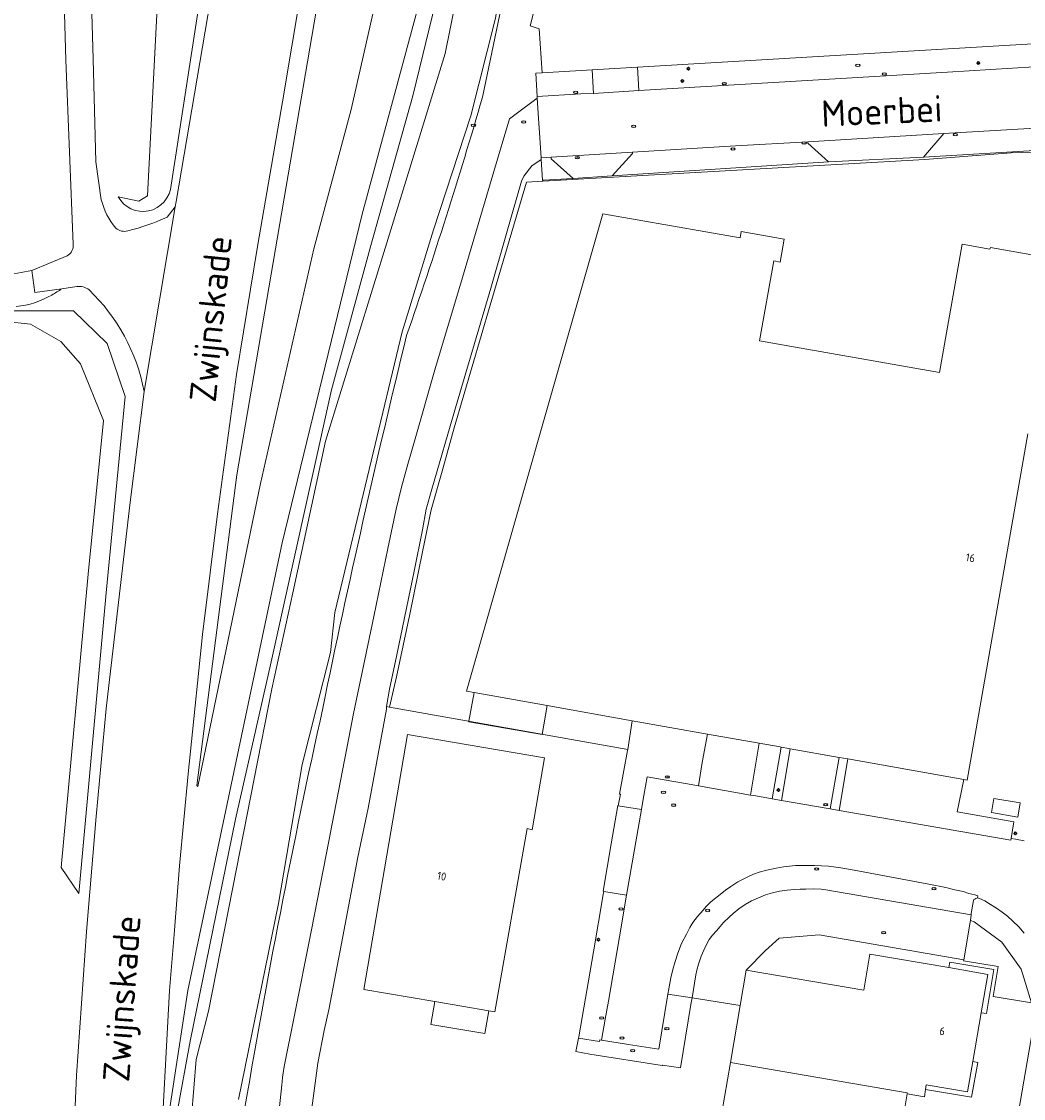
# Model space of a CAD drawing. Header units: metres. Extents: x 92650 to 117222, y 425801 to 461092.
# Tile 49 of 146: x 114826 to 114940, y 426673 to 426795. Entities that reach past the tile are written whole.
import ezdxf
from ezdxf.enums import TextEntityAlignment as Align

# ---------------------------------------------------------------- set-up
doc = ezdxf.new("R2010")
doc.units = ezdxf.units.M
doc.layers.get('0').update_dxf_attribs({"color": 253, "linetype": 'CONTINUOUS', "lineweight": 15})
for name, color, linetype, lineweight in [('B-WE-GR-GROENVOORZIENING-GV', 253, 'CONTINUOUS', 15), ('B-WE-GW-TALUD_KRUIN-G', 253, 'CONTINUOUS', 15), ('B-WE-IE-MEUBILAIR-S', 253, 'CONTINUOUS', 15), ('B-WE-OG-BEBOUWING-GV', 253, 'CONTINUOUS', 15), ('B-WE-OG-BEBOUWING-T18', 253, 'CONTINUOUS', 15), ('B-WE-OG-BEBOUWING_LUIFEL-GV', 253, 'CONTINUOUS', 15), ('B-WE-OG-BEBOUWING_OVERBOUWING-GV', 253, 'CONTINUOUS', 15), ('B-WE-OG-TERREIN_BEGROEID-GV', 253, 'CONTINUOUS', 15), ('B-WE-OG-TERREIN_ERF-GV', 253, 'CONTINUOUS', 15), ('B-WE-OG-TERREIN_OEVER-GV', 253, 'CONTINUOUS', 15), ('B-WE-OG-TOPOGRAFIE-T18', 7, 'CONTINUOUS', 15), ('B-WE-OG-WATER_SLOOT-GV', 253, 'CONTINUOUS', 15), ('B-WE-OG-WEG-GV', 253, 'CONTINUOUS', 15), ('B-WE-VH-GESLOTENVERHARDING-GV', 253, 'CONTINUOUS', 15), ('B-WE-VH-GESLOTENVERHARDING_ASFALT-GV', 253, 'CONTINUOUS', 15), ('B-WE-VH-HALFVERHARDING_GRASBETONSTEEN-GV', 253, 'CONTINUOUS', 15), ('B-WE-VH-HALFVERHARDING_GRIND-GV', 253, 'CONTINUOUS', 15), ('B-WE-VH-OPENVERHARDING_BETONSTRAATSTEEN-GV', 253, 'CONTINUOUS', 15)]:
    doc.layers.add(name, color=color, linetype=linetype, lineweight=lineweight)
doc.styles.add('NLCS-ISO', font='NLCS-ISO.ttf')
doc.styles.add('NLCS-ISO-M200-T18', font='NLCS-ISO.ttf', dxfattribs={"height": 0.36})

# ---------------------------------------------------------------- blocks, each defined once
blk = doc.blocks.new('SIE-MEUBILAIR_PUT_RIOOLPUT-SO')
blk.add_ellipse((0, 0), major_axis=(1.25, 0), ratio=0.54)
at = {"style": 'NLCS-ISO'}
blk.add_text('ri', height=0.75, dxfattribs=at).set_placement((-0.04, 0.07), align=Align.MIDDLE_CENTER)
blk = doc.blocks.new('SIE-MEUBILAIR_PUT_KOLK-SO')
blk.add_ellipse((0, 0), major_axis=(1.25, 0), ratio=0.54)
at = {"style": 'NLCS-ISO'}
blk.add_text('klk', height=0.75, dxfattribs=at).set_placement((0.03, 0), align=Align.MIDDLE_CENTER)
blk = doc.blocks.new('SIE-MEUBILAIR_PAAL_LICHTMAST-SO')
for points in [[(-0.62, 0), (-1, 0)], [(-0.71, 0.71), (-0.44, 0.44)], [(0, 1), (0, 0.62)], [(0.44, 0.44), (0.71, 0.71)], [(1, 0), (0.62, 0)], [(-0.71, -0.71), (-0.44, -0.44)], [(0, -0.62), (0, -1)], [(0.44, -0.44), (0.71, -0.71)]]:
    blk.add_lwpolyline(points)
blk.add_circle((0, 0), 0.5)
blk = doc.blocks.new('SIE-MEUBILAIR_PUT_BRANDKRAAN-SO')
blk.add_ellipse((0, 0), major_axis=(1.25, 0), ratio=0.54)
at = {"style": 'NLCS-ISO'}
blk.add_text('bk', height=0.75, dxfattribs=at).set_placement((0.03, 0), align=Align.MIDDLE_CENTER)
blk = doc.blocks.new('SIE-MEUBILAIR_PUT_GASPUT-SO')
blk.add_ellipse((0, 0), major_axis=(1.25, 0), ratio=0.54)
at = {"style": 'NLCS-ISO'}
blk.add_text('gas ', height=0.75, dxfattribs=at).set_placement((0.53, 0.16), align=Align.MIDDLE_CENTER)

msp = doc.modelspace()

# ---------------------------------------------------------------- linework, layer by layer
at = {"layer": 'B-WE-GR-GROENVOORZIENING-GV', "transparency": 33554687, "flags": 128}
for points in [[(114942.359, 426780.738), (114928.495, 426779.926), (114917.704, 426779.38), (114893.13, 426777.798), (114893.117, 426777.797), (114888.697, 426777.494), (114888.669, 426777.492), (114885.319, 426777.289), (114885.224, 426777.286)], [(114885.237, 426777.172), (114928.644, 426779.653), (114938.42, 426780.385), (114943.269, 426780.556), (114945.715, 426780.25), (114946.008, 426780.004), (114946.418, 426779.967), (114945.43, 426774.502), (114946.126, 426774.23), (114946.814, 426773.926), (114948.034, 426773.052), (114948.541, 426772.583), (114949.145, 426771.82), (114949.651, 426771.06), (114950.101, 426770.089), (114950.329, 426769.202), (114950.506, 426768.065), (114955.632, 426767.153), (114955.554, 426766.736), (114955.451, 426766.756), (114955.318, 426765.987)], [(114939.921, 426691.798), (114939.292, 426692.498), (114938.622, 426693.16), (114938.033, 426693.694), (114937.415, 426694.173), (114936.765, 426694.619), (114936.106, 426695.037), (114935.428, 426695.441), (114934.832, 426695.724), (114934.619, 426695.781), (114934.435, 426695.732), (114934.305, 426695.661), (114934.211, 426695.591), (114934.159, 426695.501), (114933.905, 426693.998), (114933.886, 426693.857), (114933.803, 426693.222)]]:
    msp.add_lwpolyline(points, dxfattribs=at)
for points in [[(114885.067, 426779.66), (114883.985, 426778.927), (114883.102, 426777.76), (114882.821, 426777.192), (114879.348, 426765.047), (114875.314, 426751.458), (114872.649, 426742.189), (114871.991, 426739.938), (114871.562, 426737.588), (114870.649, 426732.907), (114868.651, 426723.373), (114867.819, 426719.507), (114867.492, 426717.51), (114867.816, 426717.447), (114868.615, 426720.89), (114870.125, 426728.003), (114871.591, 426735.103), (114872.566, 426739.859), (114873.882, 426744.532), (114875.177, 426749.181), (114879.28, 426763.121), (114883.375, 426777.066), (114885.237, 426777.172), (114885.224, 426777.286)], [(114933.051, 426688.77), (114933.034, 426688.652), (114936.956, 426687.999), (114936.391, 426684.603), (114940.759, 426683.876), (114939.558, 426687.689), (114937.371, 426690.741), (114934.236, 426693.075), (114933.803, 426693.222), (114933.777, 426693.027)]]:
    msp.add_lwpolyline(points, close=True, dxfattribs=at)
at = {"layer": 'B-WE-GW-TALUD_KRUIN-G', "transparency": 33554687, "flags": 128}
msp.add_lwpolyline([(114869.073, 426877.016), (114867.153, 426858.762), (114864.179, 426832.085), (114859.517, 426796.482), (114850.486, 426743.827), (114845.947, 426708.547), (114846.074, 426708.449)], dxfattribs=at)
at = {"layer": 'B-WE-OG-BEBOUWING-GV', "transparency": 33554687, "flags": 128}
for points in [[(114943.766, 426768.298), (114936.07, 426769.67), (114936.031, 426769.457), (114932.866, 426770.035), (114930.306, 426755.447), (114909.864, 426759.054), (114911.464, 426768.124), (114912.183, 426767.997), (114912.644, 426770.607), (114907.779, 426771.465), (114907.656, 426770.766), (114892.046, 426773.469), (114876.573, 426719.246), (114877.428, 426719.095), (114885.751, 426717.619), (114895.374, 426715.914), (114903.931, 426714.397), (114909.833, 426713.351), (114912.198, 426712.932), (114912.327, 426712.909), (114913.186, 426712.757), (114913.352, 426712.728), (114918.896, 426711.745), (114919.884, 426711.57), (114933.062, 426709.235), (114933.446, 426709.167), (114940.334, 426748.492)], [(114935.778, 426687.104), (114931.346, 426687.864), (114922.398, 426689.395), (114921.698, 426685.309), (114908.35, 426687.597), (114907.656, 426683.55), (114906.549, 426677.088)], [(114935.778, 426687.104), (114935.032, 426682.751), (114935.62, 426682.654), (114936.484, 426687.649), (114931.461, 426688.503), (114931.346, 426687.864)], [(114934.08, 426677.192), (114935.032, 426682.751)], [(114926.617, 426673.553), (114928.581, 426673.209), (114928.706, 426674.012)]]:
    msp.add_lwpolyline(points, dxfattribs=at)
for points in [[(114869.859, 426714.345), (114864.913, 426685.384), (114872.983, 426684.006), (114879.116, 426682.958), (114879.801, 426682.841), (114883.476, 426703.659), (114884.022, 426703.516), (114885.421, 426711.678)], [(114926.617, 426673.553), (114926.633, 426673.645), (114906.549, 426677.088), (114904.859, 426667.231), (114924.981, 426663.782)], [(114928.706, 426674.012), (114933.934, 426673.143), (114934.636, 426677.097), (114934.08, 426677.192), (114933.491, 426673.755), (114928.8, 426674.549)]]:
    msp.add_lwpolyline(points, close=True, dxfattribs=at)
at = {"layer": 'B-WE-OG-BEBOUWING_LUIFEL-GV', "transparency": 33554687, "flags": 128}
for points in [[(114876.839, 426715.777), (114885.167, 426714.331), (114885.751, 426717.619), (114877.428, 426719.095), (114876.851, 426715.842)], [(114872.983, 426684.006), (114872.542, 426681.421), (114878.673, 426680.372), (114879.116, 426682.958)]]:
    msp.add_lwpolyline(points, close=True, dxfattribs=at)
at = {"layer": 'B-WE-OG-BEBOUWING_OVERBOUWING-GV', "transparency": 33554687, "flags": 128}
msp.add_lwpolyline([(114936.466, 426707.094), (114936.185, 426705.475), (114939.191, 426704.953), (114939.472, 426706.572)], close=True, dxfattribs=at)
at = {"layer": 'B-WE-OG-TERREIN_BEGROEID-GV', "transparency": 33554687, "flags": 128}
for points in [[(114869.073, 426877.016), (114867.704, 426878.386), (114867.647, 426878.516), (114867.008, 426876.716), (114864.827, 426852.737), (114862.92, 426835.161), (114860.44, 426815.335), (114858.772, 426804.705), (114856.056, 426788.458)], [(114831.894, 426770.027), (114831.061, 426790.937), (114828.626, 426875.874), (114827.542, 426875.81), (114827.077, 426875.782), (114817.218, 426875.196), (114812.935, 426858.666)], [(114864.515, 426596.265), (114857.771, 426606.334), (114853.1, 426614.087), (114849.843, 426621.885), (114847.211, 426632.624), (114845.55, 426645.062), (114843.151, 426659.379), (114842.811, 426671.457), (114844.931, 426685.27), (114855.626, 426736.101), (114864.709, 426773.435), (114874.054, 426807.953), (114882.113, 426844.983), (114884.189, 426862.747), (114886.466, 426865.736), (114885.47, 426865.728), (114880.472, 426866.274), (114880.078, 426866.317), (114879.722, 426866.356), (114879.637, 426866.441)], [(114882.293, 426805.438), (114878.385, 426786.726)], [(114854.766, 426666.763), (114855.588, 426674.556), (114855.643, 426674.921), (114855.676, 426675.383), (114855.763, 426675.911), (114855.876, 426676.639), (114857.009, 426682.287), (114858.942, 426691.962), (114860.689, 426700.854), (114861.552, 426705.382), (114863.219, 426713.968), (114863.747, 426716.719), (114865.012, 426722.862), (114866.041, 426727.758), (114867.651, 426735.476), (114868.574, 426739.934), (114869.176, 426742.421), (114869.902, 426745.051), (114870.651, 426747.667), (114873.068, 426756.034), (114875.812, 426765.213), (114879.662, 426778.273), (114881.453, 426784.262), (114882.226, 426784.83), (114884.608, 426786.621), (114884.598, 426786.778), (114884.597, 426786.798), (114884.46, 426789.436), (114885.151, 426789.489), (114884.845, 426794.489), (114883.79, 426794.831), (114884.22, 426796.46)], [(114856.056, 426788.458), (114855.86, 426787.284), (114852.843, 426769.766), (114850.447, 426755.211), (114848.275, 426739.397), (114846.607, 426725.69), (114845.184, 426712.086), (114844.974, 426709.881), (114843.98, 426699.441), (114843.401, 426692.113), (114843.4, 426692.102), (114842.859, 426685.252), (114841.974, 426669.109), (114841.308, 426654.433), (114840.719, 426637.259)], [(114827.196, 426767.044), (114831.216, 426768.692)], [(114832.304, 426765.211), (114830.619, 426764.974)], [(114832.55, 426696.276), (114835.634, 426730.419), (114837.816, 426752.731), (114835.744, 426758.741), (114831.957, 426762.475), (114820.006, 426762.454), (114812.83, 426762.441), (114827.056, 426760.927)], [(114832.55, 426696.276), (114830.556, 426699.244), (114833.591, 426732.554), (114835.356, 426749.999), (114832.747, 426756.454), (114830.503, 426758.977), (114827.056, 426760.927)], [(114839.955, 426602.262), (114837.162, 426606.569), (114835.027, 426610.897), (114832.984, 426616.603), (114831.682, 426621.489), (114831.103, 426624.317), (114830.806, 426634.669), (114830.928, 426644.451), (114832.285, 426675.626), (114833.428, 426691.967), (114834.517, 426705.035), (114835.639, 426717.3), (114838.36, 426740.732), (114839.956, 426753.314)]]:
    msp.add_lwpolyline(points, dxfattribs=at)
msp.add_lwpolyline([(114845.947, 426708.547), (114846.074, 426708.449), (114853.18, 426742.854), (114859.217, 426769.502), (114863.484, 426785.312), (114871.363, 426820.108), (114879.566, 426865.672), (114879.637, 426866.441), (114875.778, 426870.304), (114869.459, 426876.629), (114869.073, 426877.016), (114867.153, 426858.762), (114864.179, 426832.085), (114859.517, 426796.482), (114850.486, 426743.827)], close=True, dxfattribs=at)
at = {"layer": 'B-WE-OG-TERREIN_BEGROEID-GV', "transparency": 33554687}
for points in [[(114878.385, 426786.726, -0.0136791), (114869.769, 426759.651)], [(114831.216, 426768.692, 0.3055548), (114831.894, 426770.027)], [(114820.635, 426766.291, 0.0476902), (114827.196, 426767.044)], [(114830.619, 426764.974, -0.0241746), (114829.47, 426764.256)], [(114833.702, 426764.849, 0.1975173), (114832.304, 426765.211)], [(114839.956, 426753.314, 0.1562202), (114833.702, 426764.849)], [(114829.47, 426764.256, -0.1080906), (114825.416, 426762.948)], [(114869.769, 426759.651, 0.0091935), (114860.254, 426717.35)], [(114860.254, 426717.35, 0.0125708), (114851.201, 426670.744)]]:
    msp.add_lwpolyline(points, format="xyb", dxfattribs=at)
at = {"layer": 'B-WE-OG-TERREIN_ERF-GV', "transparency": 33554687, "flags": 128}
for points in [[(114941.984, 426798.46), (114941.862, 426797.756), (114920.302, 426796.48), (114919.964, 426802.154), (114887.511, 426800.242), (114888.391, 426805.268), (114886.17, 426805.697), (114885.514, 426802.41), (114884.22, 426796.46), (114883.79, 426794.831), (114884.845, 426794.489), (114885.151, 426789.489), (114890.851, 426789.848), (114896.012, 426790.119), (114940.882, 426792.8), (114949.966, 426793.371), (114949.736, 426794.687), (114950.359, 426794.677), (114950.76, 426796.86)], [(114943.269, 426780.556), (114938.42, 426780.385), (114928.644, 426779.653), (114885.237, 426777.172), (114883.375, 426777.066), (114879.28, 426763.121), (114875.177, 426749.181), (114873.882, 426744.532), (114872.566, 426739.859), (114871.591, 426735.103), (114870.125, 426728.003), (114868.615, 426720.89), (114867.816, 426717.447), (114894.88, 426712.639), (114895.374, 426715.914), (114885.751, 426717.619), (114877.428, 426719.095), (114876.573, 426719.246), (114892.046, 426773.469), (114907.656, 426770.766), (114907.779, 426771.465), (114912.644, 426770.607), (114912.183, 426767.997), (114911.464, 426768.124), (114909.864, 426759.054), (114930.306, 426755.447), (114932.866, 426770.035), (114936.031, 426769.457), (114936.07, 426769.67), (114943.766, 426768.298)], [(114940.334, 426748.492), (114933.446, 426709.167), (114933.062, 426709.235), (114932.305, 426705.544), (114938.741, 426704.431), (114938.424, 426702.544), (114938.913, 426702.458), (114939.914, 426702.284)], [(114867.816, 426717.447), (114867.492, 426717.51), (114867.501, 426717.225), (114865.398, 426705.963), (114864.224, 426700.424), (114862.52, 426691.417), (114860.933, 426683.061), (114860.396, 426680.745), (114859.677, 426677.029), (114858.916, 426671.329), (114858.748, 426669.936), (114858.588, 426668.209), (114858.3, 426665.202), (114858.576, 426662.18), (114858.783, 426659.165), (114859.186, 426655.97), (114860.029, 426650.292), (114860.09, 426649.981), (114860.487, 426649.997)], [(114904.859, 426667.231), (114906.549, 426677.088), (114907.656, 426683.55), (114902.19, 426684.425), (114902.035, 426683.665), (114900.875, 426676.502), (114898.833, 426676.806), (114898.81, 426676.734), (114890.587, 426678.037), (114889.006, 426678.327), (114889.292, 426679.844), (114889.326, 426680.007), (114890.982, 426689.654), (114892.108, 426696.156), (114892.184, 426696.522), (114892.106, 426696.535), (114893.012, 426701.931), (114893.751, 426706.267), (114893.818, 426706.256), (114894.047, 426707.549), (114893.962, 426707.568), (114894.443, 426710.272), (114894.443, 426710.267), (114894.864, 426712.536), (114894.88, 426712.639)], [(114940.759, 426683.876), (114936.391, 426684.603), (114936.956, 426687.999), (114933.034, 426688.652), (114933.051, 426688.77), (114916.617, 426691.581), (114912.098, 426691.214), (114910.52, 426689.794), (114908.35, 426687.597), (114921.698, 426685.309), (114922.398, 426689.395), (114931.346, 426687.864), (114935.778, 426687.104), (114935.032, 426682.751), (114934.08, 426677.192), (114933.491, 426673.755), (114928.8, 426674.549), (114928.706, 426674.012), (114928.581, 426673.209), (114926.617, 426673.553), (114924.981, 426663.782)], [(114936.391, 426654.598), (114936.795, 426657.012), (114937.21, 426659.217), (114938.541, 426667.175), (114938.748, 426668.402), (114941.381, 426683.772)]]:
    msp.add_lwpolyline(points, dxfattribs=at)
msp.add_lwpolyline([(114864.913, 426685.384), (114869.859, 426714.345), (114885.421, 426711.678), (114884.022, 426703.516), (114883.476, 426703.659), (114879.801, 426682.841), (114879.116, 426682.958), (114872.983, 426684.006)], close=True, dxfattribs=at)
at = {"layer": 'B-WE-OG-TERREIN_OEVER-GV', "transparency": 33554687, "flags": 128}
for points in [[(114886.466, 426865.736), (114884.189, 426862.747), (114882.113, 426844.983), (114874.054, 426807.953), (114864.709, 426773.435), (114855.626, 426736.101), (114844.931, 426685.27), (114842.811, 426671.457), (114843.151, 426659.379), (114845.55, 426645.062), (114847.211, 426632.624), (114849.843, 426621.885), (114853.1, 426614.087), (114857.771, 426606.334), (114864.515, 426596.265), (114869.4, 426588.3), (114871.757, 426580.255), (114873.5, 426569.197), (114872.97, 426564.691), (114871.006, 426556.565), (114875.362, 426543.083), (114880.416, 426532.991), (114889.621, 426522.463), (114891.894, 426521.706)], [(114890.619, 426845.143), (114886.371, 426824.657), (114881.956, 426806.662), (114879.842, 426795.552), (114877.064, 426784.589), (114872.839, 426771.657), (114869.262, 426760.068), (114865.742, 426745.381), (114861.628, 426728.216), (114861.14, 426723.666), (114857.925, 426710.945), (114855.208, 426695.166), (114850.667, 426672.874)], [(114878.385, 426786.726), (114882.293, 426805.438), (114882.542, 426806.614), (114887.137, 426824.477), (114891.351, 426844.971)], [(114855.743, 426614.417), (114854.452, 426616.74), (114853.553, 426619.237), (114851.38, 426625.274), (114849.349, 426633.778), (114847.644, 426644.657), (114845.648, 426657.395), (114845.027, 426661.789), (114845.094, 426667.67), (114845.881, 426677.44), (114847.278, 426682.908), (114850.461, 426699.088), (114854.482, 426719.524), (114856.831, 426730.429), (114860.543, 426747.656), (114867.66, 426770.692), (114874.141, 426791.673), (114881.763, 426829.315)], [(114876.086, 426809.906), (114870.484, 426786.875), (114865.727, 426769.875), (114861.227, 426753.469), (114854.305, 426722.25), (114850.328, 426704.719), (114845.18, 426679.5), (114843.651, 426671.033), (114843.668, 426669.534), (114844.258, 426660.156)]]:
    msp.add_lwpolyline(points, dxfattribs=at)
at = {"layer": 'B-WE-OG-TERREIN_OEVER-GV', "transparency": 33554687}
for points in [[(114869.769, 426759.651, 0.0136791), (114878.385, 426786.726)], [(114860.254, 426717.35, -0.0091935), (114869.769, 426759.651)], [(114851.201, 426670.744, -0.0125708), (114860.254, 426717.35)]]:
    msp.add_lwpolyline(points, format="xyb", dxfattribs=at)
at = {"layer": 'B-WE-OG-WATER_SLOOT-GV', "transparency": 33554687, "flags": 128}
for points in [[(114888.357, 426865.083), (114886.347, 426852.306), (114884.736, 426840.675), (114881.763, 426829.315), (114874.141, 426791.673), (114867.66, 426770.692), (114860.543, 426747.656), (114856.831, 426730.429), (114854.482, 426719.524), (114850.461, 426699.088), (114847.278, 426682.908), (114845.881, 426677.44), (114845.094, 426667.67), (114845.027, 426661.789), (114845.648, 426657.395), (114847.644, 426644.657), (114849.349, 426633.778), (114851.38, 426625.274), (114853.553, 426619.237), (114854.452, 426616.74), (114855.743, 426614.417)], [(114850.667, 426672.874), (114855.208, 426695.166), (114857.925, 426710.945), (114861.14, 426723.666), (114861.628, 426728.216), (114865.742, 426745.381), (114869.262, 426760.068), (114872.839, 426771.657), (114877.064, 426784.589), (114879.842, 426795.552), (114881.956, 426806.662), (114886.371, 426824.657), (114890.619, 426845.143)]]:
    msp.add_lwpolyline(points, dxfattribs=at)
at = {"layer": 'B-WE-OG-WEG-GV', "transparency": 33554687, "flags": 128}
for points in [[(114838.461, 426774.047), (114838.931, 426773.868), (114839.424, 426773.765), (114839.926, 426773.741), (114840.451, 426773.801), (114840.959, 426773.948), (114841.436, 426774.176), (114841.869, 426774.479), (114842.246, 426774.85), (114842.557, 426775.277), (114842.792, 426775.75), (114842.947, 426776.256), (114847.782, 426807.427), (114850.935, 426832.069), (114855.268, 426877.659), (114845.498, 426876.894), (114844.544, 426876.836)], [(114842.583, 426773.102), (114843.485, 426774.288), (114843.581, 426774.858), (114848.673, 426804.721), (114851.664, 426825.295), (114853.819, 426842.559), (114855.515, 426858.651), (114856.431, 426870.552), (114856.877, 426876.675), (114856.705, 426877.739), (114856.701, 426877.771), (114856.307, 426877.792), (114856.098, 426877.807), (114856.057, 426877.721), (114855.268, 426877.659)], [(114838.461, 426774.047), (114838.025, 426774.298), (114837.633, 426774.614), (114837.296, 426774.987), (114837.022, 426775.409), (114839.37, 426774.928), (114840.351, 426775.508), (114843.506, 426837.405), (114844.544, 426876.836), (114837.105, 426876.384), (114835.812, 426876.305), (114833.246, 426876.15), (114832.509, 426876.106), (114832.24, 426876.09), (114831.728, 426876.059), (114834.165, 426791.034), (114834.486, 426779.383), (114835.086, 426775.08)]]:
    msp.add_lwpolyline(points, dxfattribs=at)
at = {"layer": 'B-WE-OG-WEG-GV', "transparency": 33554687}
for points in [[(114835.086, 426775.08, 0.1086525), (114836.734, 426771.859)], [(114838.12, 426771.561, 0.0509056), (114842.583, 426773.102)], [(114836.734, 426771.859, 0.2800279), (114838.12, 426771.561)]]:
    msp.add_lwpolyline(points, format="xyb", dxfattribs=at)
at = {"layer": 'B-WE-VH-GESLOTENVERHARDING-GV', "transparency": 33554687, "flags": 128}
for points in [[(114840.719, 426637.259), (114841.308, 426654.433), (114841.974, 426669.109), (114842.859, 426685.252), (114843.4, 426692.102), (114843.401, 426692.113), (114843.98, 426699.441), (114844.974, 426709.881), (114845.184, 426712.086), (114846.607, 426725.69), (114848.275, 426739.397), (114850.447, 426755.211), (114852.843, 426769.766), (114855.86, 426787.284), (114856.056, 426788.458), (114858.772, 426804.705), (114860.44, 426815.335), (114862.92, 426835.161), (114864.827, 426852.737), (114867.008, 426876.716), (114867.647, 426878.516), (114867.724, 426878.513), (114867.74, 426878.614)], [(114856.701, 426877.771), (114856.705, 426877.739), (114856.877, 426876.675), (114856.431, 426870.552), (114855.515, 426858.651), (114853.819, 426842.559), (114851.664, 426825.295), (114848.673, 426804.721), (114843.581, 426774.858), (114843.485, 426774.288), (114839.956, 426753.314)], [(114839.956, 426753.314), (114838.36, 426740.732), (114835.639, 426717.3), (114834.517, 426705.035), (114833.428, 426691.967), (114832.285, 426675.626), (114830.928, 426644.451), (114830.806, 426634.669), (114831.103, 426624.317), (114831.682, 426621.489), (114832.984, 426616.603), (114835.027, 426610.897), (114837.162, 426606.569), (114839.955, 426602.262)]]:
    msp.add_lwpolyline(points, dxfattribs=at)
at = {"layer": 'B-WE-VH-GESLOTENVERHARDING_ASFALT-GV', "transparency": 33554687, "flags": 128}
for points in [[(114835.086, 426775.08), (114834.486, 426779.383), (114834.165, 426791.034), (114831.728, 426876.059), (114829.258, 426875.912), (114828.626, 426875.874), (114831.061, 426790.937), (114831.894, 426770.027)], [(114941.04, 426790.158), (114931.212, 426789.577), (114896.151, 426787.481), (114891.005, 426787.157), (114889.547, 426787.09), (114884.597, 426786.798), (114884.598, 426786.778), (114884.608, 426786.621), (114885.055, 426779.847), (114886.191, 426779.916), (114895.432, 426780.493), (114907.139, 426781.185), (114915.323, 426781.668), (114930.776, 426782.608), (114942.467, 426783.266)], [(114839.956, 426753.314), (114843.485, 426774.288), (114842.583, 426773.102)], [(114831.216, 426768.692), (114827.196, 426767.044), (114827.55, 426764.541), (114830.619, 426764.974), (114832.304, 426765.211)], [(114939.914, 426702.284), (114938.913, 426702.458), (114938.424, 426702.544), (114938.383, 426702.36), (114927.041, 426704.293), (114918.914, 426705.706), (114917.87, 426705.898), (114912.352, 426706.837), (114911.307, 426707.022), (114909.418, 426707.364), (114908.825, 426707.46), (114902.906, 426708.5), (114901.465, 426708.766), (114899.009, 426709.194), (114897.097, 426709.518), (114896.711, 426707.433), (114896.54, 426706.319), (114896.458, 426705.81), (114894.765, 426696.105), (114893.939, 426691.374), (114892.692, 426684.047), (114892.341, 426682.003), (114891.906, 426679.62), (114894.991, 426679.147), (114898.405, 426678.591), (114899.444, 426684.841), (114899.556, 426685.476), (114899.792, 426686.713), (114900.005, 426687.657), (114900.256, 426688.563), (114900.568, 426689.511), (114901.01, 426690.589), (114901.549, 426691.651), (114901.943, 426692.441), (114902.292, 426692.991), (114902.812, 426693.664), (114903.441, 426694.406), (114903.802, 426694.815), (114904.338, 426695.33), (114905.567, 426696.306), (114905.991, 426696.674), (114906.591, 426697.093), (114907.397, 426697.597), (114908.458, 426698.138), (114909.177, 426698.466), (114909.82, 426698.705), (114910.695, 426698.937), (114911.738, 426699.162), (114912.56, 426699.309), (114913.951, 426699.454), (114915.028, 426699.47), (114916.089, 426699.471), (114917.692, 426699.374), (114919.08, 426699.197), (114920.587, 426698.929), (114929.075, 426697.356), (114931.031, 426696.957), (114932.02, 426696.721), (114932.99, 426696.498), (114933.631, 426696.292), (114934.319, 426696.122), (114934.633, 426696.018), (114934.619, 426695.781), (114934.832, 426695.724), (114935.428, 426695.441), (114936.106, 426695.037), (114936.765, 426694.619), (114937.415, 426694.173), (114938.033, 426693.694), (114938.622, 426693.16), (114939.292, 426692.498), (114939.921, 426691.798)]]:
    msp.add_lwpolyline(points, dxfattribs=at)
at = {"layer": 'B-WE-VH-GESLOTENVERHARDING_ASFALT-GV', "transparency": 33554687}
for points in [[(114836.734, 426771.859, -0.1086525), (114835.086, 426775.08)], [(114842.583, 426773.102, -0.0509056), (114838.12, 426771.561)], [(114838.12, 426771.561, -0.2800279), (114836.734, 426771.859)], [(114831.894, 426770.027, -0.3055548), (114831.216, 426768.692)], [(114832.304, 426765.211, -0.1975173), (114833.702, 426764.849)], [(114833.702, 426764.849, -0.1562202), (114839.956, 426753.314)]]:
    msp.add_lwpolyline(points, format="xyb", dxfattribs=at)
at = {"layer": 'B-WE-VH-HALFVERHARDING_GRASBETONSTEEN-GV', "transparency": 33554687, "flags": 128}
msp.add_lwpolyline([(114858.916, 426671.329), (114859.677, 426677.029), (114860.396, 426680.745), (114860.933, 426683.061), (114862.52, 426691.417), (114864.224, 426700.424), (114865.398, 426705.963), (114867.501, 426717.225), (114867.492, 426717.51), (114867.819, 426719.507), (114868.651, 426723.373), (114870.649, 426732.907), (114871.562, 426737.588), (114871.991, 426739.938), (114872.649, 426742.189), (114875.314, 426751.458), (114879.348, 426765.047), (114882.821, 426777.192), (114883.102, 426777.76), (114883.985, 426778.927), (114885.067, 426779.66), (114885.055, 426779.847), (114884.608, 426786.621), (114882.226, 426784.83), (114881.453, 426784.262), (114879.662, 426778.273), (114875.812, 426765.213), (114873.068, 426756.034), (114870.651, 426747.667), (114869.902, 426745.051), (114869.176, 426742.421), (114868.574, 426739.934), (114867.651, 426735.476), (114866.041, 426727.758), (114865.012, 426722.862), (114863.747, 426716.719), (114863.219, 426713.968), (114861.552, 426705.382), (114860.689, 426700.854), (114858.942, 426691.962), (114857.009, 426682.287), (114855.876, 426676.639), (114855.763, 426675.911), (114855.676, 426675.383), (114855.643, 426674.921), (114855.588, 426674.556), (114854.766, 426666.763)], dxfattribs=at)
at = {"layer": 'B-WE-VH-HALFVERHARDING_GRIND-GV', "transparency": 33554687}
for points in [[(114827.196, 426767.044, -0.0476902), (114820.635, 426766.291)], [(114829.47, 426764.256, 0.0241746), (114830.619, 426764.974)], [(114825.416, 426762.948, 0.1080906), (114829.47, 426764.256)]]:
    msp.add_lwpolyline(points, format="xyb", dxfattribs=at)
at = {"layer": 'B-WE-VH-HALFVERHARDING_GRIND-GV', "transparency": 33554687, "flags": 128}
msp.add_lwpolyline([(114830.619, 426764.974), (114827.55, 426764.541), (114827.196, 426767.044)], dxfattribs=at)
at = {"layer": 'B-WE-VH-OPENVERHARDING_BETONSTRAATSTEEN-GV', "transparency": 33554687, "flags": 128}
for points in [[(114896.151, 426787.481), (114931.212, 426789.577), (114941.04, 426790.158), (114940.882, 426792.8), (114896.012, 426790.119)], [(114890.851, 426789.848), (114885.151, 426789.489), (114884.46, 426789.436), (114884.597, 426786.798), (114889.547, 426787.09), (114891.005, 426787.157)], [(114928.495, 426779.926), (114942.359, 426780.738), (114942.197, 426782.799), (114942.253, 426783.016), (114942.343, 426783.139), (114942.467, 426783.266), (114930.776, 426782.608)], [(114915.323, 426781.668), (114907.139, 426781.185), (114895.432, 426780.493)], [(114886.191, 426779.916), (114885.055, 426779.847), (114885.067, 426779.66), (114885.224, 426777.286), (114885.319, 426777.289), (114888.669, 426777.492), (114888.697, 426777.494), (114886.208, 426779.72)], [(114895.425, 426780.335), (114895.432, 426780.493), (114886.191, 426779.916), (114886.208, 426779.72)], [(114895.425, 426780.335), (114893.117, 426777.797), (114893.13, 426777.798), (114917.704, 426779.38)], [(114888.697, 426777.494), (114893.117, 426777.797)], [(114903.931, 426714.397), (114895.374, 426715.914), (114894.88, 426712.639), (114894.864, 426712.536), (114894.443, 426710.267), (114894.443, 426710.272), (114893.962, 426707.568), (114894.047, 426707.549), (114893.818, 426706.256), (114896.458, 426705.81), (114896.54, 426706.319), (114896.711, 426707.433), (114897.097, 426709.518), (114899.009, 426709.194), (114901.465, 426708.766), (114902.906, 426708.5)], [(114912.327, 426712.909), (114912.198, 426712.932), (114909.833, 426713.351)], [(114913.352, 426712.728), (114913.186, 426712.757), (114912.327, 426712.909), (114911.307, 426707.022), (114912.352, 426706.837)], [(114917.87, 426705.898), (114918.914, 426705.706), (114919.884, 426711.57), (114918.896, 426711.745)], [(114918.914, 426705.706), (114927.041, 426704.293), (114938.383, 426702.36), (114938.424, 426702.544), (114938.741, 426704.431), (114932.305, 426705.544), (114933.062, 426709.235), (114919.884, 426711.57)], [(114908.825, 426707.46), (114909.418, 426707.364), (114911.307, 426707.022)], [(114893.818, 426706.256), (114893.751, 426706.267), (114893.012, 426701.931), (114892.106, 426696.535), (114892.184, 426696.522), (114894.765, 426696.105), (114896.458, 426705.81)], [(114933.886, 426693.857), (114933.905, 426693.998), (114934.159, 426695.501), (114934.211, 426695.591), (114934.305, 426695.661), (114934.435, 426695.732), (114934.619, 426695.781), (114934.633, 426696.018), (114934.319, 426696.122), (114933.631, 426696.292), (114932.99, 426696.498), (114932.02, 426696.721), (114931.031, 426696.957), (114929.075, 426697.356), (114920.587, 426698.929), (114919.08, 426699.197), (114917.692, 426699.374), (114916.089, 426699.471), (114915.028, 426699.47), (114913.951, 426699.454), (114912.56, 426699.309), (114911.738, 426699.162), (114910.695, 426698.937), (114909.82, 426698.705), (114909.177, 426698.466), (114908.458, 426698.138), (114907.397, 426697.597), (114906.591, 426697.093), (114905.991, 426696.674), (114905.567, 426696.306), (114904.338, 426695.33), (114903.802, 426694.815), (114903.441, 426694.406), (114902.812, 426693.664), (114902.292, 426692.991), (114901.943, 426692.441), (114901.549, 426691.651), (114901.01, 426690.589), (114900.568, 426689.511), (114900.256, 426688.563), (114900.005, 426687.657), (114899.792, 426686.713), (114899.556, 426685.476), (114899.444, 426684.841), (114902.19, 426684.425), (114902.628, 426687.055), (114902.73, 426687.592), (114902.914, 426688.272), (114903.234, 426689.15), (114903.519, 426689.834), (114903.828, 426690.493), (114904.149, 426691.052)], [(114892.184, 426696.522), (114892.108, 426696.156), (114890.982, 426689.654), (114889.326, 426680.007), (114889.292, 426679.844)], [(114902.19, 426684.425), (114907.656, 426683.55), (114908.35, 426687.597), (114910.52, 426689.794), (114912.098, 426691.214), (114916.617, 426691.581), (114933.051, 426688.77), (114933.777, 426693.027), (114933.803, 426693.222), (114933.886, 426693.857), (114917.401, 426696.698), (114916.847, 426696.765), (114915.988, 426696.815), (114915.096, 426696.794), (114914.469, 426696.793), (114913.823, 426696.739), (114912.99, 426696.681), (114912.135, 426696.534), (114911.323, 426696.372), (114910.546, 426696.135), (114909.726, 426695.812), (114908.932, 426695.463), (114908.223, 426695.027), (114907.502, 426694.558), (114906.846, 426694.021), (114906.409, 426693.586), (114905.778, 426692.996), (114905.401, 426692.522), (114904.983, 426692.043), (114904.529, 426691.543), (114904.149, 426691.052)], [(114891.906, 426679.62), (114892.341, 426682.003), (114892.692, 426684.047), (114893.939, 426691.374), (114894.765, 426696.105)], [(114899.444, 426684.841), (114898.405, 426678.591), (114894.991, 426679.147), (114891.906, 426679.62), (114891.718, 426679.649), (114891.68, 426679.483), (114889.292, 426679.844), (114889.006, 426678.327), (114890.587, 426678.037), (114898.81, 426676.734), (114898.833, 426676.806), (114900.875, 426676.502), (114902.035, 426683.665), (114902.19, 426684.425)], [(114943.269, 426684.545), (114943.11, 426685.193), (114943.192, 426684.581), (114943.253, 426684.155), (114943.239, 426683.971), (114943.18, 426683.831), (114943.081, 426683.664), (114942.933, 426683.569), (114942.773, 426683.515), (114941.381, 426683.772), (114938.748, 426668.402), (114938.541, 426667.175), (114941.016, 426666.803), (114943.365, 426680.474)]]:
    msp.add_lwpolyline(points, dxfattribs=at)
for points in [[(114896.151, 426787.481), (114896.012, 426790.119), (114890.851, 426789.848), (114891.005, 426787.157)], [(114928.495, 426779.926), (114930.776, 426782.608), (114915.323, 426781.668), (114915.337, 426781.502), (114917.704, 426779.38)], [(114909.833, 426713.351), (114903.931, 426714.397), (114903.359, 426711.155), (114902.906, 426708.5), (114908.825, 426707.46)], [(114912.352, 426706.837), (114917.87, 426705.898), (114918.896, 426711.745), (114913.352, 426712.728)]]:
    msp.add_lwpolyline(points, close=True, dxfattribs=at)

# ---------------------------------------------------------------- block references
at = {"layer": 'B-WE-IE-MEUBILAIR-S', "transparency": 33554687, "xscale": 0.2, "yscale": 0.2, "zscale": 0.2}
for name, p in [('SIE-MEUBILAIR_PUT_GASPUT-SO', (114921.023, 426790.332)), ('SIE-MEUBILAIR_PAAL_LICHTMAST-SO', (114934.705, 426790.601)), ('SIE-MEUBILAIR_PAAL_LICHTMAST-SO', (114901.775, 426789.959)), ('SIE-MEUBILAIR_PUT_KOLK-SO', (114924.032, 426789.367)), ('SIE-MEUBILAIR_PAAL_LICHTMAST-SO', (114901.083, 426788.568)), ('SIE-MEUBILAIR_PUT_KOLK-SO', (114905.849, 426788.264)), ('SIE-MEUBILAIR_PUT_KOLK-SO', (114888.982, 426787.261)), ('SIE-MEUBILAIR_PUT_RIOOLPUT-SO', (114877.367, 426783.528)), ('SIE-MEUBILAIR_PUT_RIOOLPUT-SO', (114883.068, 426783.903)), ('SIE-MEUBILAIR_PUT_RIOOLPUT-SO', (114895.555, 426783.412)), ('SIE-MEUBILAIR_PUT_KOLK-SO', (114932.101, 426782.452)), ('SIE-MEUBILAIR_PUT_KOLK-SO', (114906.838, 426780.843)), ('SIE-MEUBILAIR_PUT_KOLK-SO', (114914.923, 426781.521)), ('SIE-MEUBILAIR_PUT_KOLK-SO', (114889.149, 426779.867)), ('SIE-MEUBILAIR_PUT_KOLK-SO', (114899.371, 426709.512)), ('SIE-MEUBILAIR_PUT_RIOOLPUT-SO', (114898.951, 426707.781)), ('SIE-MEUBILAIR_PAAL_LICHTMAST-SO', (114911.993, 426708.034)), ('SIE-MEUBILAIR_PUT_RIOOLPUT-SO', (114900.111, 426706.318)), ('SIE-MEUBILAIR_PUT_KOLK-SO', (114917.36, 426706.373)), ('SIE-MEUBILAIR_PAAL_LICHTMAST-SO', (114938.9, 426703.119)), ('SIE-MEUBILAIR_PUT_KOLK-SO', (114916.336, 426699.08)), ('SIE-MEUBILAIR_PUT_KOLK-SO', (114929.682, 426696.829)), ('SIE-MEUBILAIR_PUT_KOLK-SO', (114894.128, 426694.515)), ('SIE-MEUBILAIR_PUT_KOLK-SO', (114903.971, 426694.356)), ('SIE-MEUBILAIR_PUT_BRANDKRAAN-SO', (114923.963, 426691.83)), ('SIE-MEUBILAIR_PAAL_LICHTMAST-SO', (114891.555, 426691.037)), ('SIE-MEUBILAIR_PUT_KOLK-SO', (114891.927, 426682.151)), ('SIE-MEUBILAIR_PUT_KOLK-SO', (114899.325, 426680.928)), ('SIE-MEUBILAIR_PUT_RIOOLPUT-SO', (114894.247, 426679.889)), ('SIE-MEUBILAIR_PUT_RIOOLPUT-SO', (114895.447, 426678.448))]:
    msp.add_blockref(name, p, dxfattribs=at)

# ---------------------------------------------------------------- texts
at = {"layer": 'B-WE-OG-BEBOUWING-T18', "transparency": 33554687, "style": 'NLCS-ISO-M200-T18'}
for s, rotation, p in [('16', 350.1, (114933.807, 426734.413)), ('10', 350, (114873.765, 426698.256)), ('6', 350.3, (114930.613, 426680.647))]:
    msp.add_text(s, height=0.9, rotation=rotation, dxfattribs=at).set_placement(p, align=Align.MIDDLE)
at = {"layer": 'B-WE-OG-TOPOGRAFIE-T18', "transparency": 33554687, "style": 'NLCS-ISO-M200-T18'}
for s, rotation, p in [('Moerbei', 2.6, (114923.734, 426785.161)), ('Zwijnskade', 84.4, (114847.962, 426761.513)), ('Zwijnskade', 86, (114837.865, 426684.329))]:
    msp.add_text(s, height=3, rotation=rotation, dxfattribs=at).set_placement(p, align=Align.MIDDLE)

doc.saveas('drawing.dxf')
